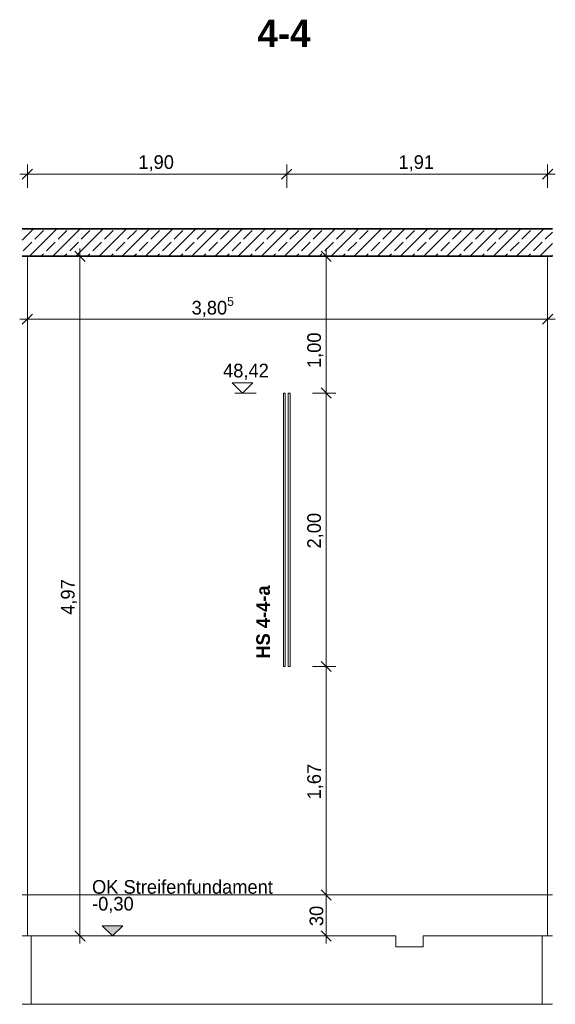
# Model space of a CAD drawing. Extents: x -22247 to 536407, y -187892 to 17509.
# Tile 54 of 75: x 434644 to 438564, y -185776 to -178576. Entities that reach past the tile are written whole.
import ezdxf
from ezdxf.lldxf.tags import DXFTag

# ---------------------------------------------------------------- set-up
doc = ezdxf.new("R2010")
doc.units = 0
doc.header["$LTSCALE"] = 50
for name, color, linetype, lineweight in [('01 Allgemein Beschriftung', 7, 'Continuous', 25), ('01 Bemaßung einbauteile', 7, 'Continuous', 25), ('01AFU Allgemein Bemaßung', 7, 'Continuous', 25), ('20 Dach Stb-Decke', 7, 'Continuous', 25), ('20 Einbauteile - Halfenschienen', 7, 'Continuous', 25), ('20 Fundament', 7, 'Continuous', 25), ('20 Innenwände', 7, 'Continuous', 25)]:
    doc.layers.add(name, color=color, linetype=linetype, lineweight=lineweight)
doc.styles.add('ERSTELLTER_STIL_2', font='GOTHIC.TTF')
doc.styles.add('ERSTELLTER_STIL_3', font='txt')
tags = doc.linetypes.add('Untersicht', pattern=[0.4, 0.3, -0.1]).pattern_tags.tags
tags[6:7] = [DXFTag(74, 4), DXFTag(75, 0), DXFTag(340, '0'), DXFTag(46, 1.0), DXFTag(50, 0.0), DXFTag(44, 0.0), DXFTag(45, 0.0)]
tags[4:5] = [DXFTag(74, 4), DXFTag(75, 0), DXFTag(340, '0'), DXFTag(46, 1.0), DXFTag(50, 0.0), DXFTag(44, 0.0), DXFTag(45, 0.0)]

# ---------------------------------------------------------------- blocks, each defined once
blk = doc.blocks.new('-D272')
at = {"layer": '01 Bemaßung einbauteile', "color": 200, "linetype": 'Continuous', "lineweight": 18, "ltscale": 0.00105, "true_color": 0xd600ff}
for p, q in [((434.7007, -179.8058), (434.7007, -179.6355)), ((436.5987, -179.8058), (436.5987, -179.6355)), ((434.6444, -179.7058), (434.7007, -179.7058)), ((434.7382, -179.6683), (434.6632, -179.7433)), ((434.7007, -179.7058), (436.5987, -179.7058)), ((436.6362, -179.6683), (436.5612, -179.7433))]:
    blk.add_line(p, q, dxfattribs=at)
at = {"layer": '01 Bemaßung einbauteile', "color": 200, "lineweight": 18, "ltscale": 0.00105, "true_color": 0xd600ff, "insert": (435.5128, -179.6858), "char_height": 0.1, "attachment_point": 7, "style": 'ERSTELLTER_STIL_2'}
blk.add_mtext('\\A1;{\\pql;\\fCentury Gothic|b0|i0|c0|p0;\\W1.000000;1,90}', dxfattribs=at)
blk = doc.blocks.new('-D273')
at = {"layer": '01 Bemaßung einbauteile', "color": 200, "linetype": 'Continuous', "lineweight": 18, "ltscale": 0.00105, "true_color": 0xd600ff}
for p, q in [((436.5987, -179.8058), (436.5987, -179.6355)), ((438.5076, -179.8058), (438.5076, -179.6355)), ((436.6362, -179.6683), (436.5612, -179.7433)), ((436.5987, -179.7058), (438.5076, -179.7058)), ((438.4701, -179.7433), (438.5451, -179.6683)), ((438.5076, -179.7058), (438.5638, -179.7058))]:
    blk.add_line(p, q, dxfattribs=at)
at = {"layer": '01 Bemaßung einbauteile', "color": 200, "lineweight": 18, "ltscale": 0.00105, "true_color": 0xd600ff, "insert": (437.4162, -179.6858), "char_height": 0.1, "attachment_point": 7, "style": 'ERSTELLTER_STIL_2'}
blk.add_mtext('\\A1;{\\pql;\\fCentury Gothic|b0|i0|c0|p0;\\W1.000000;1,91}', dxfattribs=at)
blk = doc.blocks.new('-D274')
at = {"layer": '01AFU Allgemein Bemaßung', "color": 7, "linetype": 'Continuous', "lineweight": 13, "ltscale": 0.00028561}
for p, q in [((434.7007, -180.8658), (434.7007, -180.6955)), ((438.5076, -180.8658), (438.5076, -180.6955)), ((434.6444, -180.7658), (434.7007, -180.7658)), ((434.7382, -180.7283), (434.6632, -180.8033)), ((434.7007, -180.7658), (438.5076, -180.7658)), ((438.4701, -180.8033), (438.5451, -180.7283))]:
    blk.add_line(p, q, dxfattribs=at)
at = {"layer": '01AFU Allgemein Bemaßung', "color": 7, "lineweight": 13, "ltscale": 0.00028561, "insert": (435.9023, -180.761), "char_height": 0.1, "attachment_point": 7, "style": 'ERSTELLTER_STIL_2'}
blk.add_mtext('\\A1;{\\pql;\\fCentury Gothic|b0|i0|c0|p0;\\W1.000000;3,80\\fCentury Gothic|b0|i0|c0|p0;\\W1.000000;\\A1{\\H.66x;\\S5^  ;}}', dxfattribs=at)
blk = doc.blocks.new('-D275')
at = {"layer": '01AFU Allgemein Bemaßung', "color": 7, "linetype": 'Continuous', "lineweight": 13, "ltscale": 0.00028561}
for p, q in [((438.5076, -180.8658), (438.5076, -180.6955)), ((438.4701, -180.8033), (438.5451, -180.7283)), ((438.5076, -180.7658), (438.5638, -180.7658))]:
    blk.add_line(p, q, dxfattribs=at)
blk = doc.blocks.new('-D276')
at = {"layer": '01 Bemaßung einbauteile', "color": 200, "linetype": 'Continuous', "lineweight": 18, "ltscale": 0.00105, "true_color": 0xd600ff}
for p, q in [((436.8497, -184.9383), (436.9247, -185.0133)), ((436.9575, -184.9758), (436.7872, -184.9758)), ((436.8872, -185.2758), (436.8872, -184.9758)), ((436.8497, -185.2383), (436.9247, -185.3133)), ((436.9575, -185.2758), (436.7872, -185.2758)), ((436.8872, -185.3321), (436.8872, -185.2758))]:
    blk.add_line(p, q, dxfattribs=at)
at = {"layer": '01 Bemaßung einbauteile', "color": 200, "lineweight": 18, "ltscale": 0.00105, "true_color": 0xd600ff, "insert": (436.8672, -185.2041), "char_height": 0.1, "attachment_point": 7, "rotation": 90, "style": 'ERSTELLTER_STIL_2'}
blk.add_mtext('\\A1;{\\pql;\\fCentury Gothic|b0|i0|c0|p0;\\W1.000000;30}', dxfattribs=at)
blk = doc.blocks.new('-D277')
at = {"layer": '01 Bemaßung einbauteile', "color": 200, "linetype": 'Continuous', "lineweight": 18, "ltscale": 0.00105, "true_color": 0xd600ff}
for p, q in [((436.9575, -183.3058), (436.7872, -183.3058)), ((436.8497, -183.2683), (436.9247, -183.3433)), ((436.8872, -184.9758), (436.8872, -183.3058)), ((436.8497, -184.9383), (436.9247, -185.0133)), ((436.9575, -184.9758), (436.7872, -184.9758))]:
    blk.add_line(p, q, dxfattribs=at)
at = {"layer": '01 Bemaßung einbauteile', "color": 200, "lineweight": 18, "ltscale": 0.00105, "true_color": 0xd600ff, "insert": (436.8672, -184.2777), "char_height": 0.1, "attachment_point": 7, "rotation": 90, "style": 'ERSTELLTER_STIL_2'}
blk.add_mtext('\\A1;{\\pql;\\fCentury Gothic|b0|i0|c0|p0;\\W1.000000;1,67}', dxfattribs=at)
blk = doc.blocks.new('-D278')
at = {"layer": '01 Bemaßung einbauteile', "color": 200, "linetype": 'Continuous', "lineweight": 18, "ltscale": 0.00105, "true_color": 0xd600ff}
for p, q in [((436.8497, -181.2683), (436.9247, -181.3433)), ((436.9575, -181.3058), (436.7872, -181.3058)), ((436.8872, -183.3058), (436.8872, -181.3058)), ((436.9575, -183.3058), (436.7872, -183.3058)), ((436.8497, -183.2683), (436.9247, -183.3433))]:
    blk.add_line(p, q, dxfattribs=at)
at = {"layer": '01 Bemaßung einbauteile', "color": 200, "lineweight": 18, "ltscale": 0.00105, "true_color": 0xd600ff, "insert": (436.8672, -182.4427), "char_height": 0.1, "attachment_point": 7, "rotation": 90, "style": 'ERSTELLTER_STIL_2'}
blk.add_mtext('\\A1;{\\pql;\\fCentury Gothic|b0|i0|c0|p0;\\W1.000000;2,00}', dxfattribs=at)
blk = doc.blocks.new('-D279')
at = {"layer": '01 Bemaßung einbauteile', "color": 200, "linetype": 'Continuous', "lineweight": 18, "ltscale": 0.00105, "true_color": 0xd600ff}
for p, q in [((436.9247, -180.3433), (436.8497, -180.2683)), ((436.8872, -180.3058), (436.8872, -180.2496)), ((436.9575, -180.3058), (436.7872, -180.3058)), ((436.8872, -181.3058), (436.8872, -180.3058)), ((436.8497, -181.2683), (436.9247, -181.3433)), ((436.9575, -181.3058), (436.7872, -181.3058))]:
    blk.add_line(p, q, dxfattribs=at)
at = {"layer": '01 Bemaßung einbauteile', "color": 200, "lineweight": 18, "ltscale": 0.00105, "true_color": 0xd600ff, "insert": (436.8672, -181.1235), "char_height": 0.1, "attachment_point": 7, "rotation": 90, "style": 'ERSTELLTER_STIL_2'}
blk.add_mtext('\\A1;{\\pql;\\fCentury Gothic|b0|i0|c0|p0;\\W1.000000;1,00}', dxfattribs=at)
blk = doc.blocks.new('-D280')
at = {"layer": '01AFU Allgemein Bemaßung', "color": 7, "linetype": 'Continuous', "lineweight": 13, "ltscale": 0.00028561}
for p, q in [((435.1224, -180.3433), (435.0474, -180.2683)), ((435.0849, -180.3058), (435.0849, -180.2496)), ((435.1552, -180.3058), (434.9849, -180.3058)), ((435.0849, -185.2758), (435.0849, -180.3058)), ((435.0474, -185.2383), (435.1224, -185.3133)), ((435.1849, -185.2758), (435.0146, -185.2758)), ((435.0849, -185.3321), (435.0849, -185.2758))]:
    blk.add_line(p, q, dxfattribs=at)
at = {"layer": '01AFU Allgemein Bemaßung', "color": 7, "lineweight": 13, "ltscale": 0.00028561, "insert": (435.0649, -182.9277), "char_height": 0.1, "attachment_point": 7, "rotation": 90, "style": 'ERSTELLTER_STIL_2'}
blk.add_mtext('\\A1;{\\pql;\\fCentury Gothic|b0|i0|c0|p0;\\W1.000000;4,97}', dxfattribs=at)

msp = doc.modelspace()

# ---------------------------------------------------------------- hatches: boundary and pattern name
at = {"layer": '01AFU Allgemein Bemaßung', "linetype": 'Continuous', "lineweight": 13, "ltscale": 0.00028561}
msp.add_hatch(color=7, dxfattribs=at).paths.add_polyline_path([(435324, -185275.8), (435399, -185200.8), (435249, -185200.8)])
at = {"layer": '20 Dach Stb-Decke', "linetype": 'Continuous', "lineweight": 13, "ltscale": 0.00028561, "true_color": 0x000100}
h = msp.add_hatch(dxfattribs=at)
h.set_pattern_fill('Beton_Stahlbeton_000d', color=98, scale=1000, style=0, pattern_type=2)
h.set_pattern_definition([(45, (415112.16, -184975.84), (-84.8528, 84.8528), []), (45, (415069.73, -184933.41), (-84.8528, 84.8528), [90, -30])])
h.paths.add_polyline_path([(434663.6, -180305.8), (438542.2, -180305.8), (438542.2, -180105.8), (434663.6, -180105.8)])

# ---------------------------------------------------------------- linework, layer by layer
at = {"layer": '01 Bemaßung einbauteile', "color": 200, "linetype": 'Continuous', "lineweight": 18, "ltscale": 0.00105, "true_color": 0xd600ff}
for p, q in [((436274.6, -181305.8), (436199.6, -181230.8)), ((436199.6, -181230.8), (436349.6, -181230.8)), ((436349.6, -181230.8), (436274.6, -181305.8)), ((436274.6, -181305.8), (436218.3, -181305.8)), ((436274.6, -181305.8), (436374.6, -181305.8))]:
    msp.add_line(p, q, dxfattribs=at)
at = {"layer": '01AFU Allgemein Bemaßung', "color": 7, "linetype": 'Continuous', "lineweight": 13, "ltscale": 0.00028561}
for p, q in [((435324, -185275.8), (435249, -185200.8)), ((435249, -185200.8), (435399, -185200.8)), ((435399, -185200.8), (435324, -185275.8)), ((435324, -185275.8), (435224, -185275.8)), ((435324, -185275.8), (435380.3, -185275.8))]:
    msp.add_line(p, q, dxfattribs=at)
at = {"layer": '20 Dach Stb-Decke', "color": 7, "linetype": 'Continuous', "lineweight": 35, "ltscale": 0.015006}
for p, q in [((438542.2, -180105.8), (434663.6, -180105.8)), ((438542.2, -180305.8), (434663.6, -180305.8))]:
    msp.add_line(p, q, dxfattribs=at)
at = {"layer": '20 Dach Stb-Decke', "color": 30, "linetype": 'Untersicht', "lineweight": 18, "ltscale": 0.00026244, "true_color": 0xff7300}
msp.add_line((434663.6, -184975.8), (438542.2, -184975.8), dxfattribs=at)
at = {"layer": '20 Einbauteile - Halfenschienen', "color": 200, "linetype": 'Continuous', "lineweight": 18, "ltscale": 0.00105, "true_color": 0xd600ff}
for p, q in [((436574.2, -181305.8), (436587.4, -181305.8)), ((436574.2, -183305.8), (436574.2, -181305.8)), ((436587.4, -183305.8), (436587.4, -181305.8)), ((436609.9, -181305.8), (436623.2, -181305.8)), ((436609.9, -183305.8), (436609.9, -181305.8)), ((436623.2, -183305.8), (436623.2, -181305.8)), ((436574.2, -183305.8), (436587.4, -183305.8)), ((436609.9, -183305.8), (436623.2, -183305.8))]:
    msp.add_line(p, q, dxfattribs=at)
at = {"layer": '20 Fundament', "color": 7, "linetype": 'Continuous', "lineweight": 18, "ltscale": 0.00105}
for p, q in [((434663.6, -185275.8), (434727.5, -185275.8)), ((434727.5, -185275.8), (437396.7, -185275.8)), ((434727.5, -185775.8), (434727.5, -185275.8)), ((437396.7, -185355.8), (437396.7, -185275.8)), ((437596.7, -185275.8), (437800.1, -185275.8)), ((437596.7, -185275.8), (437596.7, -185355.8)), ((437800.1, -185275.8), (438467.4, -185275.8)), ((438542.2, -185275.8), (438467.4, -185275.8)), ((438467.4, -185775.8), (438467.4, -185275.8)), ((437596.7, -185355.8), (437396.7, -185355.8)), ((434663.6, -185775.8), (434727.5, -185775.8)), ((434727.5, -185775.8), (437800.1, -185775.8)), ((437800.1, -185775.8), (438467.4, -185775.8)), ((438542.2, -185775.8), (438467.4, -185775.8))]:
    msp.add_line(p, q, dxfattribs=at)
at = {"layer": '20 Innenwände', "color": 7, "linetype": 'Continuous', "lineweight": 18, "ltscale": 0.00105}
for p, q in [((434700.7, -185275.8), (434700.7, -180305.8)), ((438507.6, -180305.8), (438507.6, -185275.8)), ((434700.7, -185275.8), (437396.7, -185275.8)), ((437596.7, -185275.8), (437658.6, -185275.8))]:
    msp.add_line(p, q, dxfattribs=at)

# ---------------------------------------------------------------- block references
at = {"layer": '01 Bemaßung einbauteile', "color": 200, "linetype": 'Continuous', "lineweight": 18, "ltscale": 0.00105, "true_color": 0xd600ff, "xscale": 1000, "yscale": 1000, "zscale": 1000}
for name in ['-D272', '-D273', '-D279', '-D278', '-D277', '-D276']:
    msp.add_blockref(name, (0, 0), dxfattribs=at)
at = {"layer": '01AFU Allgemein Bemaßung', "color": 7, "linetype": 'Continuous', "lineweight": 13, "ltscale": 0.00028561, "xscale": 1000, "yscale": 1000, "zscale": 1000}
for name in ['-D280', '-D274', '-D275']:
    msp.add_blockref(name, (0, 0), dxfattribs=at)

# ---------------------------------------------------------------- texts
at = {"layer": '01 Allgemein Beschriftung', "color": 1, "linetype": 'Continuous', "lineweight": 18, "ltscale": 0.00105, "true_color": 0xf50000, "insert": (436385.4, -178675.4), "char_height": 200, "attachment_point": 4, "style": 'ERSTELLTER_STIL_3'}
msp.add_mtext('\\A1;{\\fCentury Gothic|b1|i0|c0|p0;\\W1;4-\\fCentury Gothic|b1|i0|c0|p0;\\W1;4}', dxfattribs=at)
at = {"layer": '01 Bemaßung einbauteile', "color": 200, "lineweight": 18, "ltscale": 0.00105, "true_color": 0xd600ff, "insert": (436132.8, -181210.2), "char_height": 100, "attachment_point": 7, "style": 'ERSTELLTER_STIL_2'}
msp.add_mtext('\\A1;{\\fCentury Gothic|b0|i0|c0|p0;\\W1;48,42}', dxfattribs=at)
at = {"layer": '01AFU Allgemein Bemaßung', "color": 7, "lineweight": 13, "ltscale": 0.00028561, "char_height": 100, "attachment_point": 7, "style": 'ERSTELLTER_STIL_2'}
for s, insert in [('\\A1;{\\fCentury Gothic|b0|i0|c0|p0;\\W1;OK Streifenfundament}', (435174, -184968.8)), ('\\A1;{\\fCentury Gothic|b0|i0|c0|p0;\\W1;-0,30}', (435174, -185108.8))]:
    msp.add_mtext(s, dxfattribs=dict(at, insert=insert))
at = {"layer": '20 Einbauteile - Halfenschienen', "color": 7, "linetype": 'Continuous', "lineweight": 13, "ltscale": 0.00028561, "insert": (436477.1, -182980.7), "char_height": 100, "attachment_point": 8, "rotation": 90, "style": 'ERSTELLTER_STIL_3'}
msp.add_mtext('\\A1;{\\fCentury Gothic|b1|i0|c0|p0;\\W1;HS 4-4-a}', dxfattribs=at)

doc.saveas('drawing.dxf')
